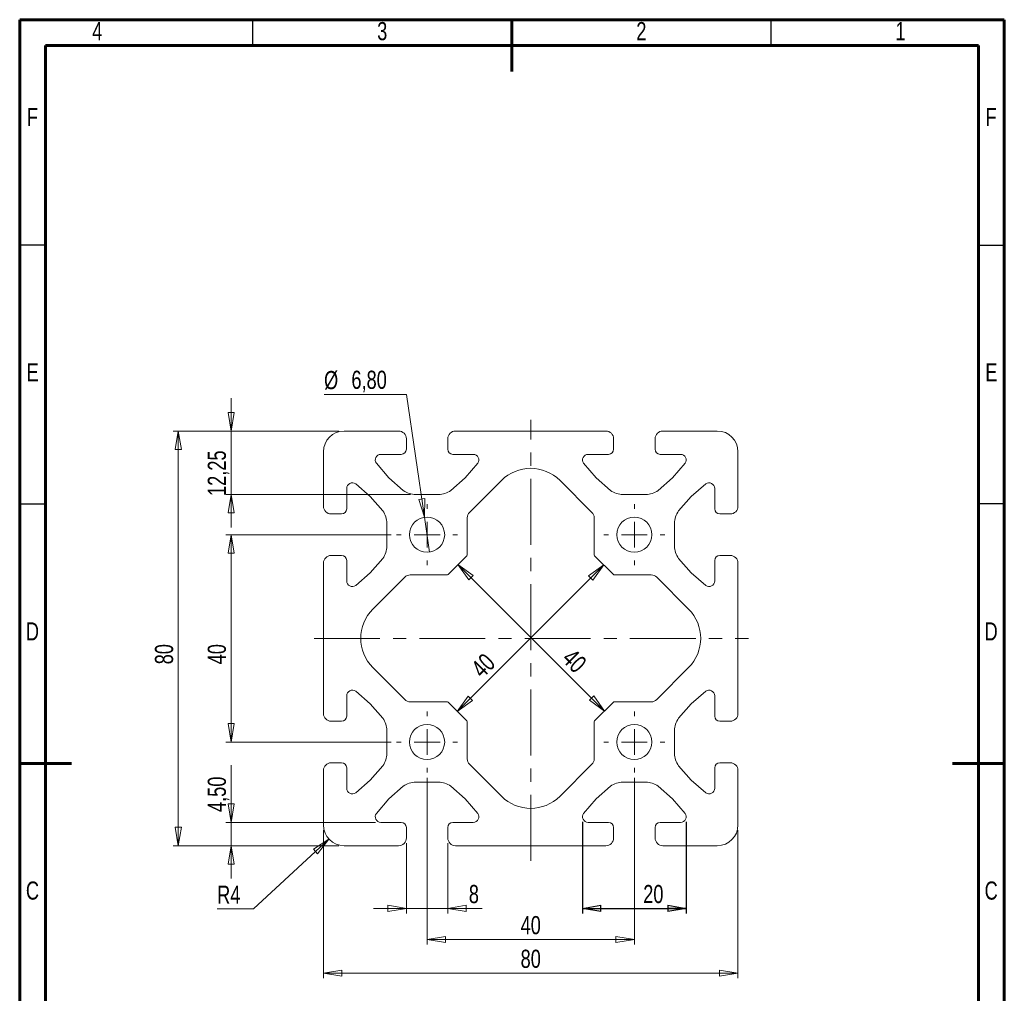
# Model space of a CAD drawing. Header units: millimetres. Extents: x 15 to 206, y 2 to 292.
# Tile 2 of 2: x 15 to 205, y 104 to 292. Entities that reach past the tile are written whole.
import ezdxf

# ---------------------------------------------------------------- set-up
doc = ezdxf.new("R2010")
doc.units = ezdxf.units.MM
doc.linetypes.add('CENTERX2', pattern=[20.32, 12.7, -2.54, 2.54, -2.54])
doc.layers.add('GRAU', color=8, linetype='Continuous')
doc.styles.add('SLDTEXTSTYLE0', font='TXT', dxfattribs={"width": 0.75})
doc.dimstyles.new('SLDDIMSTYLE0', dxfattribs={"dimtxt": 3.5, "dimasz": 3.556, "dimexe": 0, "dimexo": 0.0625, "dimgap": 0.875, "dimtad": 1, "dimrnd": 1e-09, "dimzin": 12, "dimdsep": 46, "dimtxsty": 'SLDTEXTSTYLE0', "dimblk1": 'CLOSED', "dimblk2": 'CLOSED', "dimsah": 1, "dimcen": 0.09, "dimadec": 0, "dimazin": 3, "dimtfac": 1, "dimtofl": 0, "dimtmove": 0, "dimatfit": 3, "dimldrblk": 'CLOSED', "dimfxl": 1, "dimfrac": 2, "dimtolj": 1, "dimtzin": 12, "dimarcsym": 0})
doc.dimstyles.new('SLDDIMSTYLE1', dxfattribs={"dimtxt": 3.5, "dimasz": 3.556, "dimexe": 0, "dimexo": 0.0625, "dimgap": 0.875, "dimtad": 1, "dimrnd": 1e-09, "dimzin": 12, "dimdsep": 46, "dimtxsty": 'SLDTEXTSTYLE0', "dimblk1": 'CLOSED', "dimblk2": 'CLOSED', "dimsah": 1, "dimcen": 0.09, "dimadec": 0, "dimazin": 3, "dimtfac": 1, "dimtmove": 0, "dimatfit": 0, "dimldrblk": 'CLOSED', "dimfxl": 1, "dimfrac": 2, "dimtolj": 1, "dimtzin": 12, "dimarcsym": 0})
doc.dimstyles.new('SLDDIMSTYLE2', dxfattribs={"dimtxt": 3.5, "dimasz": 3.556, "dimexe": 0, "dimexo": 0.0625, "dimgap": 0.875, "dimtad": 0, "dimtih": 1, "dimtoh": 1, "dimrnd": 1e-09, "dimzin": 12, "dimdsep": 46, "dimtxsty": 'SLDTEXTSTYLE0', "dimblk1": 'CLOSED', "dimblk2": 'CLOSED', "dimsah": 1, "dimcen": 0, "dimadec": 0, "dimazin": 3, "dimtfac": 1, "dimtofl": 0, "dimtmove": 0, "dimatfit": 3, "dimldrblk": 'CLOSED', "dimfxl": 1, "dimfrac": 2, "dimtolj": 1, "dimtzin": 12, "dimarcsym": 0})
doc.dimstyles.new('SLDDIMSTYLE3', dxfattribs={"dimtxt": 3.5, "dimasz": 3.556, "dimexe": 0, "dimexo": 0.0625, "dimgap": 0.875, "dimtad": 0, "dimtih": 1, "dimtoh": 1, "dimrnd": 1e-09, "dimzin": 12, "dimdsep": 46, "dimtxsty": 'SLDTEXTSTYLE0', "dimblk1": 'NONE', "dimblk2": 'CLOSED', "dimsah": 1, "dimcen": 0, "dimadec": 0, "dimazin": 3, "dimtfac": 1, "dimtmove": 0, "dimatfit": 3, "dimldrblk": 'NONE', "dimfxl": 1, "dimfrac": 2, "dimtolj": 1, "dimtzin": 12, "dimarcsym": 0})

# ---------------------------------------------------------------- blocks, each defined once
blk = doc.blocks.new('_CLOSED')
at = {"color": 0, "linetype": 'ByBlock', "lineweight": -2}
for p, q in [((-1, 0.166667), (0, 0)), ((-1, 0.166667), (-1, -0.166667)), ((0, 0), (-1, -0.166667)), ((0, 0), (-1, 0))]:
    blk.add_line(p, q, dxfattribs=at)
blk = doc.blocks.new('_D')
at = {"layer": 'GRAU'}
for p, q in [((123.61, 137.23), (123.61, 119.55)), ((143.61, 137.23), (143.61, 119.55)), ((123.61, 120.55), (143.61, 120.55))]:
    blk.add_line(p, q, dxfattribs=at)
at = {"layer": 'GRAU', "xscale": 3.556, "yscale": 3.556, "rotation": 180}
blk.add_blockref('_CLOSED', (123.61, 120.55), dxfattribs=at)
at = {"layer": 'GRAU', "xscale": 3.556, "yscale": 3.556}
blk.add_blockref('_CLOSED', (143.61, 120.55), dxfattribs=at)
at = {"layer": 'GRAU', "insert": (135.32, 125.06), "char_height": 3.5, "attachment_point": 1, "style": 'SLDTEXTSTYLE0'}
blk.add_mtext('20', dxfattribs=at)
blk = doc.blocks.new('_D_1')
at = {"color": 7, "linetype": 'Continuous', "lineweight": 0}
for p, q in [((89.61, 133.14), (89.61, 119.55)), ((97.61, 133.14), (97.61, 119.55)), ((89.61, 120.55), (83.26, 120.55)), ((89.61, 120.55), (97.61, 120.55)), ((97.61, 120.55), (104.26, 120.55))]:
    blk.add_line(p, q, dxfattribs=at)
at = {"color": 7, "linetype": 'Continuous', "lineweight": 0, "xscale": 3.556, "yscale": 3.556}
blk.add_blockref('_CLOSED', (89.61, 120.55, -500), dxfattribs=at)
at = {"color": 7, "linetype": 'Continuous', "lineweight": 0, "xscale": 3.556, "yscale": 3.556, "rotation": 180}
blk.add_blockref('_CLOSED', (97.61, 120.55, -500), dxfattribs=at)
at = {"color": 7, "linetype": 'Continuous', "lineweight": 0, "insert": (101.67, 125.06), "char_height": 3.5, "attachment_point": 1, "style": 'SLDTEXTSTYLE0'}
blk.add_mtext('8', dxfattribs=at)
blk = doc.blocks.new('_D_2')
at = {"color": 7, "linetype": 'Continuous', "lineweight": 0}
for p, q in [((93.61, 145.74), (93.61, 113.55)), ((133.61, 145.74), (133.61, 113.55)), ((93.61, 114.55), (133.61, 114.55))]:
    blk.add_line(p, q, dxfattribs=at)
at = {"color": 7, "linetype": 'Continuous', "lineweight": 0, "xscale": 3.556, "yscale": 3.556, "rotation": 180}
blk.add_blockref('_CLOSED', (93.61, 114.55, -500), dxfattribs=at)
at = {"color": 7, "linetype": 'Continuous', "lineweight": 0, "xscale": 3.556, "yscale": 3.556}
blk.add_blockref('_CLOSED', (133.61, 114.55, -500), dxfattribs=at)
at = {"color": 7, "linetype": 'Continuous', "lineweight": 0, "insert": (111.66, 119.06), "char_height": 3.5, "attachment_point": 1, "style": 'SLDTEXTSTYLE0'}
blk.add_mtext('40', dxfattribs=at)
blk = doc.blocks.new('_D_3')
at = {"color": 7, "linetype": 'Continuous', "lineweight": 0}
for p, q in [((73.61, 135.64), (73.61, 107.06)), ((153.61, 135.64), (153.61, 107.06)), ((73.61, 108.06), (153.61, 108.06))]:
    blk.add_line(p, q, dxfattribs=at)
at = {"color": 7, "linetype": 'Continuous', "lineweight": 0, "xscale": 3.556, "yscale": 3.556, "rotation": 180}
blk.add_blockref('_CLOSED', (73.61, 108.06, -500), dxfattribs=at)
at = {"color": 7, "linetype": 'Continuous', "lineweight": 0, "xscale": 3.556, "yscale": 3.556}
blk.add_blockref('_CLOSED', (153.61, 108.06, -500), dxfattribs=at)
at = {"color": 7, "linetype": 'Continuous', "lineweight": 0, "insert": (111.66, 112.57), "char_height": 3.5, "attachment_point": 1, "style": 'SLDTEXTSTYLE0'}
blk.add_mtext('80', dxfattribs=at)
blk = doc.blocks.new('_D_4')
at = {"color": 7, "linetype": 'Continuous', "lineweight": 0}
for p, q in [((55.81, 212.64), (55.81, 218.99)), ((76.61, 212.64), (54.81, 212.64)), ((55.81, 212.64), (55.81, 200.39)), ((90.42, 200.39), (54.81, 200.39)), ((55.81, 200.39), (55.81, 194.04))]:
    blk.add_line(p, q, dxfattribs=at)
at = {"color": 7, "linetype": 'Continuous', "lineweight": 0, "xscale": 3.556, "yscale": 3.556}
for p, rotation in [((55.81, 212.64, -500), 270), ((55.81, 200.39, -500), 90)]:
    blk.add_blockref('_CLOSED', p, dxfattribs=dict(at, rotation=rotation))
at = {"color": 7, "linetype": 'Continuous', "lineweight": 0, "insert": (51.29, 200.11), "char_height": 3.5, "attachment_point": 1, "rotation": 90, "style": 'SLDTEXTSTYLE0'}
blk.add_mtext('12,25', dxfattribs=at)
blk = doc.blocks.new('_D_5')
at = {"color": 7, "linetype": 'Continuous', "lineweight": 0}
for p, q in [((55.81, 137.14), (55.81, 148.2)), ((83.69, 137.14), (54.81, 137.14)), ((55.81, 132.64), (55.81, 137.14)), ((76.61, 132.64), (54.81, 132.64)), ((55.81, 132.64), (55.81, 126.29))]:
    blk.add_line(p, q, dxfattribs=at)
at = {"color": 7, "linetype": 'Continuous', "lineweight": 0, "xscale": 3.556, "yscale": 3.556}
for p, rotation in [((55.81, 137.14, -500), 270), ((55.81, 132.64, -500), 90)]:
    blk.add_blockref('_CLOSED', p, dxfattribs=dict(at, rotation=rotation))
at = {"color": 7, "linetype": 'Continuous', "lineweight": 0, "insert": (51.29, 139.14), "char_height": 3.5, "attachment_point": 1, "rotation": 90, "style": 'SLDTEXTSTYLE0'}
blk.add_mtext('4,50', dxfattribs=at)
blk = doc.blocks.new('_D_6')
at = {"color": 7, "linetype": 'Continuous', "lineweight": 0}
for p, q in [((86.71, 192.64), (54.81, 192.64)), ((55.81, 192.64), (55.81, 152.64)), ((86.71, 152.64), (54.81, 152.64))]:
    blk.add_line(p, q, dxfattribs=at)
at = {"color": 7, "linetype": 'Continuous', "lineweight": 0, "xscale": 3.556, "yscale": 3.556}
for p, rotation in [((55.81, 192.64, -500), 90), ((55.81, 152.64, -500), 270)]:
    blk.add_blockref('_CLOSED', p, dxfattribs=dict(at, rotation=rotation))
at = {"color": 7, "linetype": 'Continuous', "lineweight": 0, "insert": (51.29, 167.63), "char_height": 3.5, "attachment_point": 1, "rotation": 90, "style": 'SLDTEXTSTYLE0'}
blk.add_mtext('40', dxfattribs=at)
blk = doc.blocks.new('_D_7')
at = {"color": 7, "linetype": 'Continuous', "lineweight": 0}
for p, q in [((76.61, 212.64), (44.61, 212.64)), ((45.61, 212.64), (45.61, 132.64)), ((76.61, 132.64), (44.61, 132.64))]:
    blk.add_line(p, q, dxfattribs=at)
at = {"color": 7, "linetype": 'Continuous', "lineweight": 0, "xscale": 3.556, "yscale": 3.556}
for p, rotation in [((45.61, 212.64, -500), 90), ((45.61, 132.64, -500), 270)]:
    blk.add_blockref('_CLOSED', p, dxfattribs=dict(at, rotation=rotation))
at = {"color": 7, "linetype": 'Continuous', "lineweight": 0, "insert": (41.1, 167.63), "char_height": 3.5, "attachment_point": 1, "rotation": 90, "style": 'SLDTEXTSTYLE0'}
blk.add_mtext('80', dxfattribs=at)
blk = doc.blocks.new('_D_8')
at = {"color": 7, "linetype": 'Continuous', "lineweight": 0}
blk.add_line((99.44, 158.53), (127.72, 186.82), dxfattribs=at)
at = {"color": 7, "linetype": 'Continuous', "lineweight": 0, "xscale": 3.556, "yscale": 3.556}
for p, rotation in [((127.72, 186.82, -500), 45), ((99.44, 158.53, -500), 225)]:
    blk.add_blockref('_CLOSED', p, dxfattribs=dict(at, rotation=rotation))
at = {"color": 7, "linetype": 'Continuous', "lineweight": 0, "insert": (101.8, 167.27), "char_height": 3.5, "attachment_point": 1, "rotation": 45, "style": 'SLDTEXTSTYLE0'}
blk.add_mtext('40', dxfattribs=at)
blk = doc.blocks.new('_D_9')
at = {"color": 7, "linetype": 'Continuous', "lineweight": 0}
blk.add_line((99.57, 186.89), (127.86, 158.61), dxfattribs=at)
at = {"color": 7, "linetype": 'Continuous', "lineweight": 0, "xscale": 3.556, "yscale": 3.556}
for p, rotation in [((99.57, 186.89, -500), 135), ((127.86, 158.61, -500), 315)]:
    blk.add_blockref('_CLOSED', p, dxfattribs=dict(at, rotation=rotation))
at = {"color": 7, "linetype": 'Continuous', "lineweight": 0, "insert": (121.91, 170.93), "char_height": 3.5, "attachment_point": 1, "rotation": 315, "style": 'SLDTEXTSTYLE0'}
blk.add_mtext('40', dxfattribs=at)
blk = doc.blocks.new('_D_10')
at = {"color": 7, "linetype": 'Continuous', "lineweight": 0}
for p, q in [((74.68, 133.92), (60.1, 120.43)), ((60.1, 120.43), (53.1, 120.43))]:
    blk.add_line(p, q, dxfattribs=at)
at = {"color": 7, "linetype": 'Continuous', "lineweight": 0, "xscale": 3.556, "yscale": 3.556, "rotation": 42.8038862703}
blk.add_blockref('_CLOSED', (74.68, 133.92, -500), dxfattribs=at)
at = {"color": 7, "linetype": 'Continuous', "lineweight": 0, "insert": (53.1, 124.94), "char_height": 3.5, "attachment_point": 1, "style": 'SLDTEXTSTYLE0'}
blk.add_mtext('R4', dxfattribs=at)
blk = doc.blocks.new('_D_11')
at = {"color": 7, "linetype": 'Continuous', "lineweight": 0}
for p, q in [((89.65, 219.71), (73.73, 219.71)), ((93.12, 196.01), (89.65, 219.71)), ((94.1, 189.28), (93.12, 196.01))]:
    blk.add_line(p, q, dxfattribs=at)
at = {"color": 7, "linetype": 'Continuous', "lineweight": 0, "xscale": 3.556, "yscale": 3.556, "rotation": 278.3197663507}
blk.add_blockref('_CLOSED', (93.12, 196.01, -500), dxfattribs=at)
at = {"color": 7, "linetype": 'Continuous', "lineweight": 0, "char_height": 3.5, "attachment_point": 1, "style": 'SLDTEXTSTYLE0'}
for s, insert in [('%%c', (73.73, 224.22)), ('6,80', (79.01, 224.28))]:
    blk.add_mtext(s, dxfattribs=dict(at, insert=insert))
blk = doc.blocks.new('_NONE')
blk = doc.blocks.new('SW_CENTERMARKSYMBOL_0')
at = {"color": 0, "linetype": 'Continuous', "lineweight": 0}
for p, q in [((0, 5), (0, 5.9)), ((0, 0), (0, 2.5)), ((-5, 0), (-5.9, 0)), ((0, 0), (-2.5, 0)), ((0, 0), (0, -2.5)), ((0, 0), (2.5, 0)), ((5, 0), (5.9, 0)), ((0, -5), (0, -5.9))]:
    blk.add_line(p, q, dxfattribs=at)
blk = doc.blocks.new('SW_CENTERMARKSYMBOL_1')
at = {"color": 0, "linetype": 'Continuous', "lineweight": 0}
for p, q in [((0, 5), (0, 5.9)), ((0, 0), (0, 2.5)), ((-5, 0), (-5.9, 0)), ((0, 0), (-2.5, 0)), ((0, 0), (0, -2.5)), ((0, 0), (2.5, 0)), ((5, 0), (5.9, 0)), ((0, -5), (0, -5.9))]:
    blk.add_line(p, q, dxfattribs=at)
blk = doc.blocks.new('SW_CENTERMARKSYMBOL_2')
at = {"color": 0, "linetype": 'Continuous', "lineweight": 0}
for p, q in [((0, 5), (0, 5.9)), ((0, 0), (0, 2.5)), ((-5, 0), (-5.9, 0)), ((0, 0), (-2.5, 0)), ((0, 0), (0, -2.5)), ((0, 0), (2.5, 0)), ((5, 0), (5.9, 0)), ((0, -5), (0, -5.9))]:
    blk.add_line(p, q, dxfattribs=at)
blk = doc.blocks.new('SW_CENTERMARKSYMBOL_3')
at = {"color": 0, "linetype": 'Continuous', "lineweight": 0}
for p, q in [((0, 5), (0, 5.9)), ((0, 0), (0, 2.5)), ((-5, 0), (-5.9, 0)), ((0, 0), (-2.5, 0)), ((0, 0), (0, -2.5)), ((0, 0), (2.5, 0)), ((5, 0), (5.9, 0)), ((0, -5), (0, -5.9))]:
    blk.add_line(p, q, dxfattribs=at)

msp = doc.modelspace()

# ---------------------------------------------------------------- linework, layer by layer
at = {"color": 7, "linetype": 'Continuous', "lineweight": 60}
for p, q in [((205, 292), (15, 292)), ((15, 292), (15, 5)), ((110, 282), (110, 292)), ((205, 5), (205, 292)), ((20, 287), (200, 287)), ((20, 10), (20, 287)), ((200, 287), (200, 10)), ((15, 148.5), (25, 148.5)), ((195, 148.5), (205, 148.5))]:
    msp.add_line(p, q, dxfattribs=at)
at = {"color": 7, "linetype": 'Continuous', "lineweight": 30}
for p, q in [((60, 287), (60, 292)), ((160, 287), (160, 292)), ((20, 248.5), (15, 248.5)), ((200, 248.5), (205, 248.5)), ((20, 198.5), (15, 198.5)), ((200, 198.651), (205, 198.651))]:
    msp.add_line(p, q, dxfattribs=at)
at = {"color": 7, "linetype": 'CENTERX2', "lineweight": 0}
for p, q in [((113.61, 129.747), (113.61, 214.791)), ((71.809, 172.642), (155.619, 172.642))]:
    msp.add_line(p, q, dxfattribs=at)
at = {"color": 7, "linetype": 'Continuous', "lineweight": 15}
for p, q in [((88.11, 212.642), (77.61, 212.642)), ((89.61, 209.142), (89.61, 211.142)), ((97.61, 211.142), (97.61, 209.142)), ((128.11, 212.642), (99.11, 212.642)), ((129.61, 209.142), (129.61, 211.142)), ((137.61, 211.142), (137.61, 209.142)), ((149.61, 212.642), (139.11, 212.642)), ((73.61, 208.642), (73.61, 198.142)), ((84.694, 208.142), (88.61, 208.142)), ((98.61, 208.142), (102.526, 208.142)), ((124.694, 208.142), (128.61, 208.142)), ((138.61, 208.142), (142.526, 208.142)), ((153.61, 198.142), (153.61, 208.642)), ((86.231, 203.606), (83.821, 206.416)), ((103.399, 206.416), (100.989, 203.606)), ((126.231, 203.606), (123.821, 206.416)), ((143.399, 206.416), (140.989, 203.606)), ((89.03, 201.183), (86.231, 203.606)), ((100.989, 203.606), (98.19, 201.183)), ((129.03, 201.183), (126.231, 203.606)), ((140.989, 203.606), (138.19, 201.183)), ((78.11, 197.642), (78.11, 201.558)), ((79.837, 202.431), (82.646, 200.021)), ((107.953, 203.103), (101.799, 196.949)), ((125.421, 196.949), (119.267, 203.103)), ((144.574, 200.021), (147.383, 202.431)), ((149.11, 201.558), (149.11, 197.642)), ((82.646, 200.021), (85.07, 197.223)), ((95.803, 200.392), (91.417, 200.392)), ((135.803, 200.392), (131.417, 200.392)), ((142.15, 197.223), (144.574, 200.021)), ((75.11, 196.642), (77.11, 196.642)), ((101.36, 195.889), (101.36, 188.801)), ((125.86, 188.801), (125.86, 195.889)), ((150.11, 196.642), (152.11, 196.642)), ((85.86, 194.835), (85.86, 190.449)), ((141.36, 190.449), (141.36, 194.835)), ((77.11, 188.642), (75.11, 188.642)), ((101.272, 188.589), (97.664, 184.98)), ((129.556, 184.98), (125.948, 188.589)), ((152.11, 188.642), (150.11, 188.642)), ((73.61, 187.142), (73.61, 158.142)), ((78.11, 183.726), (78.11, 187.642)), ((85.07, 188.062), (82.646, 185.263)), ((144.574, 185.263), (142.15, 188.062)), ((149.11, 187.642), (149.11, 183.726)), ((153.61, 158.142), (153.61, 187.142)), ((82.646, 185.263), (79.837, 182.853)), ((89.303, 184.453), (83.149, 178.299)), ((97.451, 184.892), (90.364, 184.892)), ((136.856, 184.892), (129.769, 184.892)), ((144.071, 178.299), (137.917, 184.453)), ((147.383, 182.853), (144.574, 185.263)), ((83.149, 166.985), (89.303, 160.832)), ((137.917, 160.832), (144.071, 166.985)), ((78.11, 157.642), (78.11, 161.558)), ((79.837, 162.431), (82.646, 160.021)), ((144.574, 160.021), (147.383, 162.431)), ((149.11, 161.558), (149.11, 157.642)), ((82.646, 160.021), (85.07, 157.223)), ((90.364, 160.392), (97.451, 160.392)), ((97.664, 160.304), (101.272, 156.696)), ((125.948, 156.696), (129.556, 160.304)), ((129.769, 160.392), (136.856, 160.392)), ((142.15, 157.223), (144.574, 160.021)), ((75.11, 156.642), (77.11, 156.642)), ((101.36, 156.484), (101.36, 149.396)), ((125.86, 149.396), (125.86, 156.484)), ((150.11, 156.642), (152.11, 156.642)), ((85.86, 154.835), (85.86, 150.449)), ((141.36, 150.449), (141.36, 154.835)), ((77.11, 148.642), (75.11, 148.642)), ((101.799, 148.335), (107.953, 142.181)), ((119.267, 142.181), (125.421, 148.335)), ((152.11, 148.642), (150.11, 148.642)), ((73.61, 147.142), (73.61, 136.642)), ((78.11, 143.726), (78.11, 147.642)), ((85.07, 148.062), (82.646, 145.263)), ((144.574, 145.263), (142.15, 148.062)), ((149.11, 147.642), (149.11, 143.726)), ((153.61, 136.642), (153.61, 147.142)), ((82.646, 145.263), (79.837, 142.853)), ((91.417, 144.892), (95.803, 144.892)), ((131.417, 144.892), (135.803, 144.892)), ((147.383, 142.853), (144.574, 145.263)), ((86.231, 141.679), (89.03, 144.102)), ((98.19, 144.102), (100.989, 141.679)), ((126.231, 141.679), (129.03, 144.102)), ((138.19, 144.102), (140.989, 141.679)), ((83.821, 138.869), (86.231, 141.679)), ((100.989, 141.679), (103.399, 138.869)), ((123.821, 138.869), (126.231, 141.679)), ((140.989, 141.679), (143.399, 138.869)), ((88.61, 137.142), (84.694, 137.142)), ((102.526, 137.142), (98.61, 137.142)), ((128.61, 137.142), (124.694, 137.142)), ((142.526, 137.142), (138.61, 137.142)), ((89.61, 134.142), (89.61, 136.142)), ((97.61, 136.142), (97.61, 134.142)), ((129.61, 134.142), (129.61, 136.142)), ((137.61, 136.142), (137.61, 134.142)), ((77.61, 132.642), (88.11, 132.642)), ((99.11, 132.642), (128.11, 132.642)), ((139.11, 132.642), (149.61, 132.642))]:
    msp.add_line(p, q, dxfattribs=at)
for centre in [(93.61, 192.642), (133.61, 192.642), (93.61, 152.642), (133.61, 152.642)]:
    msp.add_circle(centre, 3.4, dxfattribs=at)
for centre, radius, start, end in [((77.61, 208.642), 4, 90, 180), ((88.11, 211.142), 1.5, 0, 90), ((99.11, 211.142), 1.5, 90, 180), ((128.11, 211.142), 1.5, 0, 90), ((139.11, 211.142), 1.5, 90, 180), ((149.61, 208.642), 4, 0, 90), ((88.61, 209.142), 1, 270, 0), ((98.61, 209.142), 1, 180, 270), ((128.61, 209.142), 1, 270, 0), ((138.61, 209.142), 1, 180, 270), ((84.694, 207.058), 1.084, 90, 216.37503), ((102.526, 207.058), 1.084, 323.62497, 90), ((124.694, 207.058), 1.084, 90, 216.37503), ((142.526, 207.058), 1.084, 323.62497, 90), ((113.61, 197.446), 8, 45, 135), ((79.194, 201.558), 1.084, 53.62497, 180), ((148.026, 201.558), 1.084, 0, 126.37503), ((91.417, 204.392), 4, 233.35807, 270), ((95.803, 204.392), 4, 270, 306.64193), ((131.417, 204.392), 4, 233.35807, 270), ((135.803, 204.392), 4, 270, 306.64193), ((75.11, 198.142), 1.5, 180, 270), ((77.11, 197.642), 1, 270, 360), ((150.11, 197.642), 1, 180, 270), ((152.11, 198.142), 1.5, 270, 0), ((81.86, 194.835), 4, 0, 36.64193), ((102.86, 195.889), 1.5, 135, 180), ((124.36, 195.889), 1.5, 0, 45), ((145.36, 194.835), 4, 143.35807, 180), ((81.86, 190.449), 4, 323.35807, 0), ((145.36, 190.449), 4, 180, 216.64193), ((75.11, 187.142), 1.5, 90, 180), ((77.11, 187.642), 1, 0, 90), ((101.06, 188.801), 0.3, 315, 0), ((126.16, 188.801), 0.3, 180, 225), ((150.11, 187.642), 1, 90, 180), ((152.11, 187.142), 1.5, 0, 90), ((90.364, 183.392), 1.5, 90, 135), ((97.451, 185.192), 0.3, 270, 315), ((129.769, 185.192), 0.3, 225, 270), ((136.856, 183.392), 1.5, 45, 90), ((79.194, 183.726), 1.084, 180, 306.37503), ((148.026, 183.726), 1.084, 233.62497, 0), ((88.806, 172.642), 8, 135, 225), ((138.414, 172.642), 8, 315, 45), ((79.194, 161.558), 1.084, 53.62497, 180), ((148.026, 161.558), 1.084, 0, 126.37503), ((90.364, 161.892), 1.5, 225, 270), ((97.451, 160.092), 0.3, 45, 90), ((129.769, 160.092), 0.3, 90, 135), ((136.856, 161.892), 1.5, 270, 315), ((75.11, 158.142), 1.5, 180, 270), ((152.11, 158.142), 1.5, 270, 0), ((77.11, 157.642), 1, 270, 360), ((81.86, 154.835), 4, 0, 36.64193), ((101.06, 156.484), 0.3, 0, 45), ((126.16, 156.484), 0.3, 135, 180), ((145.36, 154.835), 4, 143.35807, 180), ((150.11, 157.642), 1, 180, 270), ((81.86, 150.449), 4, 323.35807, 0), ((145.36, 150.449), 4, 180, 216.64193), ((75.11, 147.142), 1.5, 90, 180), ((77.11, 147.642), 1, 0, 90), ((102.86, 149.396), 1.5, 180, 225), ((124.36, 149.396), 1.5, 315, 0), ((150.11, 147.642), 1, 90, 180), ((152.11, 147.142), 1.5, 0, 90), ((91.417, 140.892), 4, 90, 126.64193), ((95.803, 140.892), 4, 53.35807, 90), ((131.417, 140.892), 4, 90, 126.64193), ((135.803, 140.892), 4, 53.35807, 90), ((79.194, 143.726), 1.084, 180, 306.37503), ((148.026, 143.726), 1.084, 233.62497, 0), ((113.61, 147.838), 8, 225, 315), ((84.694, 138.226), 1.084, 143.62497, 270), ((102.526, 138.226), 1.084, 270, 36.37503), ((124.694, 138.226), 1.084, 143.62497, 270), ((142.526, 138.226), 1.084, 270, 36.37503), ((88.61, 136.142), 1, 0, 90), ((98.61, 136.142), 1, 90, 180), ((128.61, 136.142), 1, 0, 90), ((138.61, 136.142), 1, 90, 180), ((77.61, 136.642), 4, 180, 270), ((149.61, 136.642), 4, 270, 0), ((88.11, 134.142), 1.5, 270, 0), ((99.11, 134.142), 1.5, 180, 270), ((128.11, 134.142), 1.5, 270, 0), ((139.11, 134.142), 1.5, 180, 270)]:
    msp.add_arc(centre, radius, start, end, dxfattribs=at)

# ---------------------------------------------------------------- block references
at = {"color": 7, "linetype": 'Continuous', "lineweight": 0}
for name, p in [('SW_CENTERMARKSYMBOL_0', (93.61, 192.642)), ('SW_CENTERMARKSYMBOL_1', (133.61, 192.642)), ('SW_CENTERMARKSYMBOL_3', (93.61, 152.642)), ('SW_CENTERMARKSYMBOL_2', (133.61, 152.642))]:
    msp.add_blockref(name, p, dxfattribs=at)

# ---------------------------------------------------------------- texts
at = {"color": 7, "linetype": 'Continuous', "lineweight": 0, "char_height": 3.5, "attachment_point": 2, "style": 'SLDTEXTSTYLE0'}
for s, insert in [('4', (29.965, 291.541)), ('3', (84.965, 291.541)), ('2', (134.965, 291.541)), ('1', (184.965, 291.541)), ('F', (17.464, 274.982)), ('F', (202.464, 274.982)), ('E', (17.506, 225.732)), ('E', (202.506, 225.732)), ('D', (17.46, 175.732)), ('D', (202.46, 175.732)), ('C', (17.464, 125.732)), ('C', (202.464, 125.732))]:
    msp.add_mtext(s, dxfattribs=dict(at, insert=insert))

# ---------------------------------------------------------------- dimensions: what is measured, and where the dimension line sits
at = {"color": 7, "linetype": 'Continuous', "lineweight": 0}
dim = msp.add_diameter_dim_2p(p1=(94.102, 189.278), p2=(93.118, 196.006), dimstyle='SLDDIMSTYLE3', dxfattribs=at)
dim.commit()
dim.dimension.update_dxf_attribs({"geometry": '_D_11', "text_midpoint": (80.899, 222.516), "dimtype": 163})
for base, p1, p2, angle, dimstyle, picture, middle in [((55.806, 200.392), (77.61, 212.642), (91.417, 200.392), 90, 'SLDDIMSTYLE1', '_D_4', (55.806, 205.929)), ((45.61, 132.642), (77.61, 212.642), (77.61, 132.642), 90, 'SLDDIMSTYLE0', '_D_7', (45.61, 170.219)), ((55.806, 152.642), (87.71, 192.642), (87.71, 152.642), 90, 'SLDDIMSTYLE0', '_D_6', (55.806, 170.219)), ((127.721, 186.815), (97.664, 160.304), (125.948, 188.589), 45, 'SLDDIMSTYLE0', '_D_8', (106.817, 165.911)), ((127.858, 158.605), (101.272, 188.589), (129.556, 160.304), 315, 'SLDDIMSTYLE0', '_D_9', (120.552, 165.911)), ((55.806, 137.142), (77.61, 132.642), (84.694, 137.142), 90, 'SLDDIMSTYLE1', '_D_5', (55.806, 143.67))]:
    dim = msp.add_linear_dim(base=base, p1=p1, p2=p2, angle=angle, dimstyle=dimstyle, dxfattribs=at)
    dim.commit()
    dim.dimension.update_dxf_attribs({"geometry": picture, "text_midpoint": middle, "dimtype": 160})
for base, p1, p2, dimstyle, picture, middle in [((133.61, 114.553), (93.61, 146.742), (133.61, 146.742), 'SLDDIMSTYLE0', '_D_2', (114.242, 114.553)), ((153.61, 108.057), (73.61, 136.642), (153.61, 136.642), 'SLDDIMSTYLE0', '_D_3', (114.242, 108.057)), ((97.61, 120.546), (89.61, 134.142), (97.61, 134.142), 'SLDDIMSTYLE1', '_D_1', (102.964, 120.546))]:
    dim = msp.add_linear_dim(base=base, p1=p1, p2=p2, dimstyle=dimstyle, dxfattribs=at)
    dim.commit()
    dim.dimension.update_dxf_attribs({"geometry": picture, "text_midpoint": middle, "dimtype": 160})
dim = msp.add_radius_dim(center=(77.61, 136.642), mpoint=(74.675, 133.924), dimstyle='SLDDIMSTYLE2', dxfattribs=at)
dim.commit()
dim.dimension.update_dxf_attribs({"geometry": '_D_10', "text_midpoint": (55.806, 123.207), "dimtype": 164})
at = {"layer": 'GRAU'}
dim = msp.add_linear_dim(base=(143.61, 120.546), p1=(123.61, 138.226), p2=(143.61, 138.226), dimstyle='SLDDIMSTYLE0', dxfattribs=at)
dim.commit()
dim.dimension.update_dxf_attribs({"geometry": '_D', "text_midpoint": (137.902, 120.546), "dimtype": 160})

doc.saveas('drawing.dxf')
